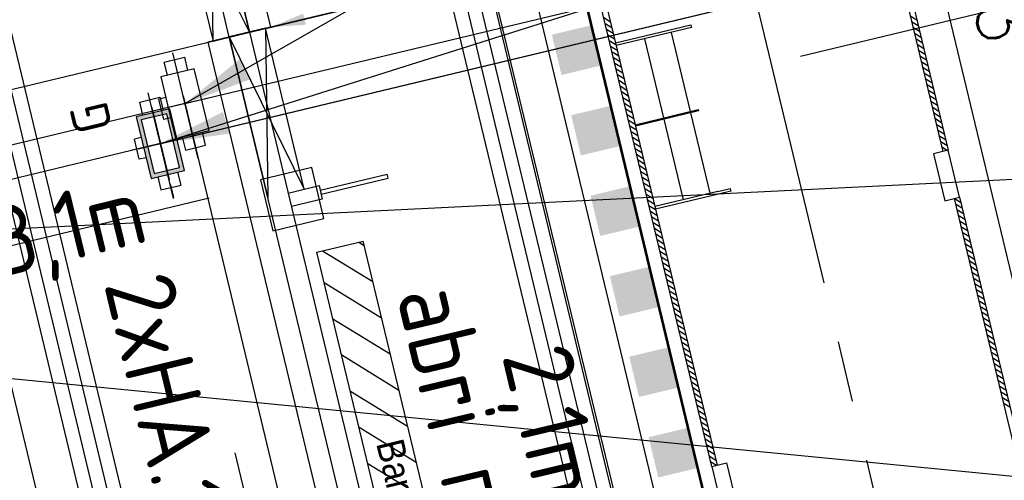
# Model space of a CAD drawing. Header units: millimetres. Extents: x 96940 to 101272, y 432237 to 434659.
# Tile 250 of 256: x 97315.77 to 97322.9, y 433520.11 to 433523.45. Entities that reach past the tile are written whole.
import ezdxf

# ---------------------------------------------------------------- set-up
doc = ezdxf.new("R2010")
doc.units = ezdxf.units.MM
for name, pattern in [('CENTER', [35.225022, 22.015639, -4.403128, 4.403128, -4.403128]), ('DASHDOT', [25.4, 12.7, -6.35, 0, -6.35]), ('DASHED', [19.05, 12.7, -6.35]), ('GWI_DASHED', [5, 3.5, -1.5])]:
    doc.linetypes.add(name, pattern=pattern)
for name, color, linetype in [('1', 7, 'Continuous'), ('NW_MARKERING', 8, 'Continuous'), ('NW_MEUBILAIR_BUS', 15, 'Continuous'), ('Ondergrond_Nieuw_IP', 8, 'Continuous'), ('R_BN_N_Halte_ABRI', 2, 'Continuous'), ('R_BN_N_Halte_ABRI_bankjes', 9, 'Continuous'), ('R_BN_N_Kabels_en_leidingen_maatvoering', 1, 'Continuous'), ('R_BN_T_N_Halte_Blindengeleidelijn', 9, 'Continuous'), ('R_BN_T_N_Halte_Doorsneden', 9, 'Continuous'), ('R_BN_T_N_Halte_Geleidepad_Markering-maatvoering', 1, 'Continuous'), ('R_BN_T_N_Halte_Perron', 7, 'Continuous'), ('R_BN_T_N_Halte_Perron-Maatvoering', 7, 'Continuous'), ('R_BN_T_N_Kokersysteem Groene Deksel', 7, 'Continuous'), ('R_BN_T_N_Kokersysteem trekput HA.1.340', 7, 'Continuous'), ('R_BN_T_N_Kokersysteem_Coordinaten', 1, 'Continuous'), ('R_BN_T_N_Kokersysteem_laagspanning', 2, 'DASHED'), ('R_BN_T_N_kokersysteem_maatvoering', 7, 'Continuous'), ('R_BN_T_N_Kokersysteem_signaal', 2, 'DASHDOT'), ('R_BN_T_N_Kokersysteem_tekst', 7, 'Continuous'), ('R_BN_T_N_Verkanting_Maatvoering', 7, 'Continuous')]:
    doc.layers.add(name, color=color, linetype=linetype)
doc.styles.add('GWI_STANDARD', font='ISOCODE.shx')
doc.styles.get("Standard").update_dxf_attribs({"font": 'romans.shx'})
doc.dimstyles.new('RET 1-500', dxfattribs={"dimtxt": 1, "dimasz": 1, "dimexe": 0.3, "dimexo": 0, "dimgap": 0.3, "dimtad": 1, "dimdec": 3, "dimzin": 1, "dimtxsty": 'Standard', "dimcen": 0, "dimclrd": 1, "dimclre": 1, "dimclrt": 7, "dimaunit": 2, "dimadec": 4, "dimazin": 0, "dimtfac": 1, "dimtdec": 3, "dimtofl": 0, "dimtmove": 0, "dimatfit": 0, "dimfxl": 1, "dimarcsym": 0})

# ---------------------------------------------------------------- blocks, each defined once
blk = doc.blocks.new('HA.1.340')
at = {"layer": 'R_BN_T_N_Kokersysteem trekput HA.1.340', "color": 1, "linetype": 'Continuous'}
for p, q in [((0, 0.1634), (0, -0.2167)), ((0.4086, 0), (-0.3776, 0))]:
    blk.add_line(p, q, dxfattribs=at)
at = {"layer": 'R_BN_T_N_Kokersysteem trekput HA.1.340'}
for p, q in [((-0.075, -0.125), (-0.075, -0.176)), ((0.075, -0.125), (0.075, -0.176)), ((0.075, -0.176), (-0.075, -0.176))]:
    blk.add_line(p, q, dxfattribs=at)
for points in [[(-0.23, -0.075), (-0.3275, -0.075), (-0.3275, 0.075), (-0.23, 0.075)], [(0.23, -0.075), (0.3275, -0.075), (0.3275, 0.075), (0.23, 0.075)]]:
    blk.add_lwpolyline(points, dxfattribs=at)
blk.add_lwpolyline([(-0.23, -0.125), (0.23, -0.125), (0.23, 0.125), (-0.23, 0.125)], close=True, dxfattribs=at)
blk = doc.blocks.new('*X87')
at = {"layer": '1', "color": 7}
for p, q in [((1513.94, 1352.72), (1517.54, 1356.32)), ((1517.78, 1352.32), (1521.78, 1356.32)), ((1522.03, 1352.32), (1526.03, 1356.32)), ((1526.27, 1352.32), (1530.27, 1356.32)), ((1530.51, 1352.32), (1534.51, 1356.32)), ((1534.75, 1352.32), (1538.75, 1356.32)), ((1539, 1352.32), (1543, 1356.32)), ((1543.24, 1352.32), (1547.24, 1356.32)), ((1547.48, 1352.32), (1551.48, 1356.32)), ((1551.72, 1352.32), (1555.72, 1356.32)), ((1555.97, 1352.32), (1559.97, 1356.32)), ((1560.21, 1352.32), (1564.21, 1356.32)), ((1564.45, 1352.32), (1568.45, 1356.32)), ((1568.7, 1352.32), (1572.7, 1356.32)), ((1572.94, 1352.32), (1576.94, 1356.32)), ((1577.18, 1352.32), (1581.18, 1356.32)), ((1581.42, 1352.32), (1585.42, 1356.32)), ((1585.67, 1352.32), (1589.67, 1356.32)), ((1589.91, 1352.32), (1593.91, 1356.32)), ((1594.15, 1352.32), (1598.15, 1356.32)), ((1598.39, 1352.32), (1602.39, 1356.32)), ((1602.64, 1352.32), (1606.64, 1356.32)), ((1606.88, 1352.32), (1610.88, 1356.32)), ((1611.12, 1352.32), (1615.12, 1356.32)), ((1615.36, 1352.32), (1619.36, 1356.32)), ((1619.61, 1352.32), (1623.61, 1356.32)), ((1623.85, 1352.32), (1627.85, 1356.32)), ((1628.09, 1352.32), (1632.09, 1356.32)), ((1632.33, 1352.32), (1636.33, 1356.32)), ((1636.58, 1352.32), (1640.58, 1356.32)), ((1640.82, 1352.32), (1644.82, 1356.32)), ((1645.06, 1352.32), (1649.06, 1356.32)), ((1649.31, 1352.32), (1653.31, 1356.32)), ((1653.55, 1352.32), (1657.55, 1356.32)), ((1657.79, 1352.32), (1661.79, 1356.32)), ((1662.03, 1352.32), (1666.03, 1356.32)), ((1666.28, 1352.32), (1670.28, 1356.32))]:
    blk.add_line(p, q, dxfattribs=at)
blk = doc.blocks.new('*X88')
at = {"layer": '1', "color": 7}
for p, q in [((1377.78, 1352.32), (1381.78, 1356.32)), ((1382.02, 1352.32), (1386.02, 1356.32)), ((1386.26, 1352.32), (1390.26, 1356.32)), ((1390.5, 1352.32), (1394.5, 1356.32)), ((1394.75, 1352.32), (1398.75, 1356.32)), ((1398.99, 1352.32), (1402.99, 1356.32)), ((1403.23, 1352.32), (1407.23, 1356.32)), ((1407.47, 1352.32), (1411.47, 1356.32)), ((1411.72, 1352.32), (1415.72, 1356.32)), ((1415.96, 1352.32), (1419.96, 1356.32)), ((1420.2, 1352.32), (1424.2, 1356.32)), ((1424.45, 1352.32), (1428.45, 1356.32)), ((1428.69, 1352.32), (1432.69, 1356.32)), ((1432.93, 1352.32), (1436.93, 1356.32)), ((1437.17, 1352.32), (1441.17, 1356.32)), ((1441.42, 1352.32), (1445.42, 1356.32)), ((1445.66, 1352.32), (1449.66, 1356.32)), ((1449.9, 1352.32), (1453.9, 1356.32)), ((1454.14, 1352.32), (1458.14, 1356.32)), ((1458.39, 1352.32), (1462.39, 1356.32)), ((1462.63, 1352.32), (1466.63, 1356.32)), ((1466.87, 1352.32), (1470.87, 1356.32)), ((1471.11, 1352.32), (1475.11, 1356.32)), ((1475.36, 1352.32), (1478.94, 1355.9))]:
    blk.add_line(p, q, dxfattribs=at)
blk = doc.blocks.new('*X89')
at = {"layer": '1', "color": 7}
for p, q in [((1327.24, 1136.32), (1331.24, 1140.32)), ((1331.48, 1136.32), (1335.48, 1140.32)), ((1335.72, 1136.32), (1339.72, 1140.32)), ((1339.97, 1136.32), (1343.97, 1140.32)), ((1344.21, 1136.32), (1348.21, 1140.32)), ((1348.45, 1136.32), (1352.45, 1140.32)), ((1352.7, 1136.32), (1356.7, 1140.32)), ((1356.94, 1136.32), (1360.94, 1140.32)), ((1361.18, 1136.32), (1365.18, 1140.32)), ((1365.42, 1136.32), (1369.42, 1140.32)), ((1369.67, 1136.32), (1373.67, 1140.32)), ((1373.91, 1136.32), (1377.91, 1140.32)), ((1378.15, 1136.32), (1382.15, 1140.32)), ((1382.39, 1136.32), (1386.39, 1140.32)), ((1386.64, 1136.32), (1390.64, 1140.32)), ((1390.88, 1136.32), (1394.88, 1140.32)), ((1395.12, 1136.32), (1399.12, 1140.32)), ((1399.36, 1136.32), (1403.36, 1140.32)), ((1403.61, 1136.32), (1407.61, 1140.32)), ((1407.85, 1136.32), (1411.85, 1140.32)), ((1412.09, 1136.32), (1416.09, 1140.32)), ((1416.33, 1136.32), (1420.33, 1140.32)), ((1420.58, 1136.32), (1424.58, 1140.32)), ((1424.82, 1136.32), (1428.82, 1140.32)), ((1429.06, 1136.32), (1433.06, 1140.32)), ((1433.31, 1136.32), (1437.31, 1140.32)), ((1437.55, 1136.32), (1441.55, 1140.32)), ((1441.79, 1136.32), (1445.79, 1140.32)), ((1446.03, 1136.32), (1450.03, 1140.32)), ((1450.28, 1136.32), (1454.28, 1140.32)), ((1454.52, 1136.32), (1458.52, 1140.32)), ((1458.76, 1136.32), (1462.76, 1140.32)), ((1463, 1136.32), (1467, 1140.32)), ((1467.25, 1136.32), (1471.25, 1140.32)), ((1471.49, 1136.32), (1475.49, 1140.32)), ((1475.73, 1136.32), (1479.73, 1140.32)), ((1479.97, 1136.32), (1483.97, 1140.32)), ((1484.22, 1136.32), (1488.22, 1140.32)), ((1488.46, 1136.32), (1492.46, 1140.32)), ((1492.7, 1136.32), (1496.7, 1140.32)), ((1496.95, 1136.32), (1500.95, 1140.32)), ((1501.19, 1136.32), (1505.19, 1140.32)), ((1505.43, 1136.32), (1509.43, 1140.32)), ((1509.67, 1136.32), (1513.67, 1140.32)), ((1513.92, 1136.32), (1517.92, 1140.32)), ((1518.16, 1136.32), (1522.16, 1140.32)), ((1522.4, 1136.32), (1526.4, 1140.32)), ((1526.64, 1136.32), (1530.64, 1140.32)), ((1530.89, 1136.32), (1534.89, 1140.32)), ((1535.13, 1136.32), (1539.13, 1140.32)), ((1539.37, 1136.32), (1543.37, 1140.32)), ((1543.61, 1136.32), (1547.61, 1140.32)), ((1547.86, 1136.32), (1551.86, 1140.32)), ((1552.1, 1136.32), (1556.1, 1140.32)), ((1556.34, 1136.32), (1560.34, 1140.32)), ((1560.58, 1136.32), (1564.58, 1140.32)), ((1564.83, 1136.32), (1568.83, 1140.32)), ((1569.07, 1136.32), (1573.07, 1140.32)), ((1573.31, 1136.32), (1577.31, 1140.32)), ((1577.56, 1136.32), (1581.56, 1140.32)), ((1581.8, 1136.32), (1585.8, 1140.32)), ((1586.04, 1136.32), (1590.04, 1140.32)), ((1590.28, 1136.32), (1594.28, 1140.32)), ((1594.53, 1136.32), (1598.53, 1140.32)), ((1598.77, 1136.32), (1602.77, 1140.32)), ((1603.01, 1136.32), (1607.01, 1140.32)), ((1607.25, 1136.32), (1611.25, 1140.32)), ((1611.5, 1136.32), (1615.5, 1140.32)), ((1615.74, 1136.32), (1619.74, 1140.32)), ((1619.98, 1136.32), (1623.98, 1140.32)), ((1624.22, 1136.32), (1628.22, 1140.32)), ((1628.47, 1136.32), (1632.47, 1140.32)), ((1632.71, 1136.32), (1636.71, 1140.32)), ((1636.95, 1136.32), (1640.95, 1140.32)), ((1641.19, 1136.32), (1645.19, 1140.32)), ((1645.44, 1136.32), (1649.44, 1140.32)), ((1649.68, 1136.32), (1653.68, 1140.32)), ((1653.92, 1136.32), (1657.92, 1140.32)), ((1658.17, 1136.32), (1661.69, 1139.84))]:
    blk.add_line(p, q, dxfattribs=at)
blk = doc.blocks.new('*U35')
at = {"layer": 'R_BN_N_Halte_ABRI', "color": 7}
for p, q in [((1.2, 0.4305), (0, 0.4305)), ((0, 0.4305), (0, 0.16)), ((0, 0.16), (1.2, 0.4305)), ((0, 0.4305), (1.2, 0.16)), ((0, 0.16), (1.2, 0.16))]:
    blk.add_line(p, q, dxfattribs=at)
at = {"layer": 'R_BN_N_Halte_ABRI', "color": 7, "linetype": 'DASHED'}
for p, q in [((0, 0.31), (7.5, 0.31)), ((7.5, 0.16), (0, 0.16))]:
    blk.add_line(p, q, dxfattribs=at)
at = {"layer": 'R_BN_N_Halte_ABRI'}
blk.add_lwpolyline([(0, 0), (7.5, 0), (7.5, 2.4), (0, 2.4)], close=True, dxfattribs=at)
blk = doc.blocks.new('*U36')
at = {"layer": 'R_BN_N_Halte_ABRI_bankjes'}
h = blk.add_hatch(dxfattribs=at)
h.set_pattern_fill('ANSI31', color=256, scale=0.06, style=0)
h.paths.add_polyline_path([(1.665, 0.4129), (5.865, 0.4129), (5.865, 0.7568), (1.665, 0.7568)])
h.paths.add_polyline_path([(3.0827, 0.3886), (3.9298, 0.3886), (3.9298, 0.7564), (3.0827, 0.7564)], flags=9)
at = {"layer": 'R_BN_N_Halte_ABRI', "color": 7}
for p, q in [((1.235, 0.54), (1.235, 1.04)), ((1.265, 1.04), (1.235, 1.04)), ((1.265, 0.54), (1.265, 1.04)), ((1.2, 0.54), (1.3, 0.54)), ((1.2, 0.31), (1.2, 0.54)), ((1.3, 0.54), (1.3, 0.31)), ((1.2, 0.4305), (0, 0.4305)), ((0, 0.4305), (0, 0.16)), ((0, 0.16), (1.2, 0.4305)), ((0, 0.4305), (1.2, 0.16)), ((1.2, 0.31), (1.2, 0.4305)), ((0, 0.16), (1.2, 0.16))]:
    blk.add_line(p, q, dxfattribs=at)
at = {"layer": 'R_BN_N_Halte_ABRI', "color": 1, "linetype": 'GWI_DASHED'}
for p, q in [((1.44, 0.5191), (1.06, 0.5191)), ((1.06, 0.5191), (1.06, 0.1391)), ((1.44, 0.1391), (1.44, 0.5191)), ((1.06, 0.1391), (1.44, 0.1391))]:
    blk.add_line(p, q, dxfattribs=at)
at = {"layer": 'R_BN_N_Halte_ABRI', "color": 7, "linetype": 'DASHED'}
for p, q in [((0, 0.31), (7.5, 0.31)), ((7.5, 0.16), (0, 0.16))]:
    blk.add_line(p, q, dxfattribs=at)
at = {"layer": 'R_BN_N_Halte_ABRI'}
blk.add_lwpolyline([(0, 0), (7.5, 0), (7.5, 2.1), (0, 2.1)], close=True, dxfattribs=at)
at = {"layer": 'R_BN_N_Halte_ABRI_bankjes', "color": 9, "ltscale": 2}
for p, q in [((5.865, 0.7568), (1.665, 0.7568)), ((1.665, 0.4129), (1.665, 0.7568)), ((5.865, 0.4129), (1.665, 0.4129))]:
    blk.add_line(p, q, dxfattribs=at)
at = {"layer": 'R_BN_N_Halte_ABRI_bankjes', "color": 9, "linetype": 'Continuous', "style": 'GWI_STANDARD', "width": 0.9}
blk.add_text('Bankje', height=0.2, dxfattribs=at).set_placement((3.1125, 0.5051))
blk = doc.blocks.new('Groene_deksel_trekput')
at = {"layer": 'R_BN_T_N_Kokersysteem Groene Deksel'}
h = blk.add_hatch(color=256, dxfattribs=at)
h.paths.add_polyline_path([(0, 0.095), (0.2, 0.095), (0.2, 0), (0.23, 0), (0.23, 0.125), (0, 0.125)])
h.paths.add_polyline_path([(0, 0.095), (0, 0.125), (-0.23, 0.125), (-0.23, 0), (-0.2, 0), (-0.2, 0.095)])
h.paths.add_polyline_path([(-0.2, 0), (-0.23, 0), (-0.23, -0.125), (0, -0.125), (0, -0.095), (-0.2, -0.095)])
h.paths.add_polyline_path([(0, -0.095), (0, -0.125), (0.23, -0.125), (0.23, 0), (0.2, 0), (0.2, -0.095)])
at = {"layer": 'R_BN_T_N_Kokersysteem Groene Deksel', "color": 1, "linetype": 'Continuous'}
for p, q in [((0, 0.1634), (0, -0.1634)), ((0.2684, 0), (-0.2684, 0))]:
    blk.add_line(p, q, dxfattribs=at)
at = {"layer": 'R_BN_T_N_Kokersysteem Groene Deksel'}
for p, q in [((0.23, 0.125), (-0.23, 0.125)), ((-0.23, 0.125), (-0.23, -0.125)), ((0.2, 0.095), (-0.2, 0.095)), ((-0.2, 0.095), (-0.2, -0.095)), ((0.2, -0.095), (0.2, 0.095)), ((0.23, -0.125), (0.23, 0.125)), ((-0.23, -0.125), (0.23, -0.125)), ((-0.2, -0.095), (0.2, -0.095))]:
    blk.add_line(p, q, dxfattribs=at)
at = {"layer": 'R_BN_T_N_Kokersysteem Groene Deksel', "insert": (0.1922, 0.5827), "char_height": 0.275, "width": 0.624705, "attachment_point": 1}
blk.add_mtext('{\\Fisocp|c0;G}', dxfattribs=at)
blk = doc.blocks.new('*D177')
at = {"layer": 'Defpoints', "color": 0, "transparency": 16777216}
for p in [(97296.6348, 433569.8182), (97251.8443, 433559.0453), (97321.432, 433466.7187)]:
    blk.add_point(p, dxfattribs=at)
at = {"layer": 'R_BN_T_N_Verkanting_Maatvoering', "color": 1, "lineweight": -2, "transparency": 16777216}
for p, q in [((97296.6348, 433569.8182), (97251.5526, 433558.9751)), ((97276.4076, 433456.9181), (97252.0781, 433558.073)), ((97321.432, 433466.7187), (97276.3498, 433455.8757))]:
    blk.add_line(p, q, dxfattribs=at)
at = {"layer": 'R_BN_T_N_Verkanting_Maatvoering', "color": 1, "transparency": 16777216}
for points in [[(97252.2402, 433558.112), (97251.9161, 433558.034), (97251.8443, 433559.0453)], [(97276.5696, 433456.9571), (97276.2455, 433456.8791), (97276.6414, 433455.9458)]]:
    blk.add_solid(points, dxfattribs=at)
at = {"layer": 'R_BN_T_N_Verkanting_Maatvoering', "color": 7, "transparency": 16777216, "insert": (97262.7953, 433517.6477), "char_height": 1, "attachment_point": 5, "rotation": 283.52372}
blk.add_mtext('In deze zone 1cm verkanting toepassen', dxfattribs=at)
blk = doc.blocks.new('*D315')
at = {"layer": 'Defpoints', "color": 0, "transparency": 16777216}
for p in [(97317.5508, 433523.3887), (97329.1014, 433506.2176), (97322.0794, 433504.5313)]:
    blk.add_point(p, dxfattribs=at)
at = {"layer": 'R_BN_T_N_Halte_Perron-Maatvoering', "color": 1, "lineweight": -2, "transparency": 16777216}
for p, q in [((97317.5508, 433523.3887), (97324.5728, 433525.075)), ((97322.0794, 433504.5313), (97329.1014, 433506.2176))]:
    blk.add_line(p, q, dxfattribs=at)
at = {"layer": 'R_BN_T_N_Halte_Perron-Maatvoering', "color": 1, "lineweight": 9, "transparency": 16777216}
blk.add_line((97324.6312, 433524.832), (97329.043, 433506.4607), dxfattribs=at)
at = {"layer": 'R_BN_T_N_Halte_Perron-Maatvoering', "color": 1, "transparency": 16777216}
for points in [[(97324.6717, 433524.8417), (97324.5907, 433524.8222), (97324.5728, 433525.075)], [(97329.0835, 433506.4704), (97329.0025, 433506.451), (97329.1014, 433506.2176)]]:
    blk.add_solid(points, dxfattribs=at)
at = {"layer": 'R_BN_T_N_Halte_Perron-Maatvoering', "color": 7, "transparency": 16777216, "insert": (97326.4047, 433518.7671), "char_height": 0.35, "attachment_point": 5, "rotation": 283.50383}
blk.add_mtext('19,39', dxfattribs=at)
blk = doc.blocks.new('*D316')
at = {"layer": 'Defpoints', "color": 0, "transparency": 16777216}
for p in [(97319.7911, 433523.9267), (97319.7911, 433523.9267), (97317.5887, 433523.3978)]:
    blk.add_point(p, dxfattribs=at)
at = {"layer": 'R_BN_T_N_Halte_Perron-Maatvoering', "color": 1, "lineweight": 9, "transparency": 16777216}
for p, q in [((97319.7911, 433523.9267), (97323.2511, 433524.7576)), ((97317.8318, 433523.4562), (97319.5481, 433523.8684))]:
    blk.add_line(p, q, dxfattribs=at)
at = {"layer": 'R_BN_T_N_Halte_Perron-Maatvoering', "color": 1, "lineweight": -2, "transparency": 16777216}
for p, q in [((97319.7911, 433523.9267), (97319.7911, 433523.9267)), ((97317.5887, 433523.3978), (97317.5887, 433523.3978))]:
    blk.add_line(p, q, dxfattribs=at)
at = {"layer": 'R_BN_T_N_Halte_Perron-Maatvoering', "color": 1, "transparency": 16777216}
for points in [[(97319.5383, 433523.9089), (97319.5578, 433523.8278), (97319.7911, 433523.9267)], [(97317.8221, 433523.4967), (97317.8415, 433523.4157), (97317.5887, 433523.3978)]]:
    blk.add_solid(points, dxfattribs=at)
at = {"layer": 'R_BN_T_N_Halte_Perron-Maatvoering', "color": 7, "transparency": 16777216, "insert": (97322.5633, 433524.9096), "char_height": 0.35, "attachment_point": 5, "rotation": 13.50383}
blk.add_mtext('2,27', dxfattribs=at)
blk = doc.blocks.new('*D318')
at = {"layer": 'Defpoints', "color": 0, "transparency": 16777216}
for p in [(97307.9754, 433573.1282), (97332.3871, 433507.0067), (97324.3197, 433505.0693)]:
    blk.add_point(p, dxfattribs=at)
at = {"layer": 'R_BN_T_N_Halte_Perron-Maatvoering', "color": 1, "lineweight": -2, "transparency": 16777216}
for p, q in [((97307.9754, 433573.1282), (97316.0428, 433575.0655)), ((97324.3197, 433505.0693), (97332.3871, 433507.0067))]:
    blk.add_line(p, q, dxfattribs=at)
at = {"layer": 'R_BN_T_N_Halte_Perron-Maatvoering', "color": 1, "lineweight": 9, "transparency": 16777216}
blk.add_line((97316.1012, 433574.8225), (97332.3287, 433507.2498), dxfattribs=at)
at = {"layer": 'R_BN_T_N_Halte_Perron-Maatvoering', "color": 1, "transparency": 16777216}
for points in [[(97316.1417, 433574.8322), (97316.0606, 433574.8127), (97316.0428, 433575.0655)], [(97332.3692, 433507.2595), (97332.2882, 433507.24), (97332.3871, 433507.0067)]]:
    blk.add_solid(points, dxfattribs=at)
at = {"layer": 'R_BN_T_N_Halte_Perron-Maatvoering', "color": 7, "transparency": 16777216, "insert": (97324.0374, 433542.9531), "char_height": 0.35, "attachment_point": 5, "rotation": 283.50383}
blk.add_mtext('70.00', dxfattribs=at)
blk = doc.blocks.new('*D340')
at = {"layer": 'Defpoints', "color": 0, "transparency": 16777216}
for p in [(97316.2746, 433535.7864), (97325.1863, 433512.2835), (97322.0969, 433511.5416)]:
    blk.add_point(p, dxfattribs=at)
at = {"layer": 'R_BN_T_N_Halte_Geleidepad_Markering-maatvoering', "color": 1, "lineweight": -2, "transparency": 16777216}
for p, q in [((97316.2746, 433535.7864), (97319.3639, 433536.5283)), ((97319.4223, 433536.2852), (97325.1279, 433512.5266)), ((97322.0969, 433511.5416), (97325.1863, 433512.2835))]:
    blk.add_line(p, q, dxfattribs=at)
at = {"layer": 'R_BN_T_N_Halte_Geleidepad_Markering-maatvoering', "color": 1, "transparency": 16777216}
for points in [[(97319.4628, 433536.2949), (97319.3818, 433536.2755), (97319.3639, 433536.5283)], [(97325.1684, 433512.5364), (97325.0874, 433512.5169), (97325.1863, 433512.2835)]]:
    blk.add_solid(points, dxfattribs=at)
at = {"layer": 'R_BN_T_N_Halte_Geleidepad_Markering-maatvoering', "color": 7, "transparency": 16777216, "insert": (97322.7052, 433523.9353), "char_height": 0.35, "attachment_point": 5, "rotation": 283.50383}
blk.add_mtext('24,93', dxfattribs=at)
blk = doc.blocks.new('*D370')
at = {"layer": 'Defpoints', "color": 0, "transparency": 16777216}
for p in [(97311.1803, 433540.9402), (97320.0414, 433504.0419), (97317.6391, 433503.465)]:
    blk.add_point(p, dxfattribs=at)
at = {"layer": 'R_BN_T_N_Halte_Geleidepad_Markering-maatvoering', "color": 1, "lineweight": -2, "transparency": 16777216}
for p, q in [((97311.1803, 433540.9402), (97308.778, 433540.3633)), ((97308.8364, 433540.1202), (97317.5808, 433503.7081)), ((97320.0414, 433504.0419), (97317.6391, 433503.465))]:
    blk.add_line(p, q, dxfattribs=at)
at = {"layer": 'R_BN_T_N_Halte_Geleidepad_Markering-maatvoering', "color": 1, "transparency": 16777216}
for points in [[(97308.8769, 433540.1299), (97308.7959, 433540.1105), (97308.778, 433540.3633)], [(97317.6213, 433503.7178), (97317.5402, 433503.6983), (97317.6391, 433503.465)]]:
    blk.add_solid(points, dxfattribs=at)
at = {"layer": 'R_BN_T_N_Halte_Geleidepad_Markering-maatvoering', "color": 7, "transparency": 16777216, "insert": (97313.8365, 433520.62), "char_height": 0.35, "attachment_point": 5, "rotation": 283.50383}
blk.add_mtext('37,95', dxfattribs=at)
blk = doc.blocks.new('*D544')
at = {"layer": 'Defpoints', "color": 0, "transparency": 16777216}
for p in [(97312.9963, 433539.3735), (97327.5939, 433525.3958), (97316.966, 433522.8435)]:
    blk.add_point(p, dxfattribs=at)
at = {"layer": 'R_BN_N_Kabels_en_leidingen_maatvoering', "color": 1, "lineweight": -2, "transparency": 16777216}
for p, q in [((97312.9963, 433539.3735), (97323.6243, 433541.9258)), ((97323.706, 433541.5855), (97327.5122, 433525.7361)), ((97316.966, 433522.8435), (97327.5939, 433525.3958))]:
    blk.add_line(p, q, dxfattribs=at)
at = {"layer": 'R_BN_N_Kabels_en_leidingen_maatvoering', "color": 1, "transparency": 16777216}
for points in [[(97323.7627, 433541.5991), (97323.6493, 433541.5719), (97323.6243, 433541.9258)], [(97327.5689, 433525.7498), (97327.4555, 433525.7225), (97327.5939, 433525.3958)]]:
    blk.add_solid(points, dxfattribs=at)
at = {"layer": 'R_BN_N_Kabels_en_leidingen_maatvoering', "color": 7, "transparency": 16777216, "insert": (97327.0328, 433530.7098), "char_height": 1, "attachment_point": 5, "rotation": 283.50383}
blk.add_mtext('17,00', dxfattribs=at)
blk = doc.blocks.new('*D545')
at = {"layer": 'Defpoints', "color": 0, "transparency": 16777216}
for p in [(97312.819, 433539.0841), (97329.3629, 433525.5738), (97316.7887, 433522.5541)]:
    blk.add_point(p, dxfattribs=at)
at = {"layer": 'R_BN_N_Kabels_en_leidingen_maatvoering', "color": 1, "lineweight": -2, "transparency": 16777216}
for p, q in [((97312.819, 433539.0841), (97325.3932, 433542.1038)), ((97325.475, 433541.7635), (97329.2812, 433525.9141)), ((97316.7887, 433522.5541), (97329.3629, 433525.5738))]:
    blk.add_line(p, q, dxfattribs=at)
at = {"layer": 'R_BN_N_Kabels_en_leidingen_maatvoering', "color": 1, "transparency": 16777216}
for points in [[(97325.5317, 433541.7771), (97325.4182, 433541.7499), (97325.3932, 433542.1038)], [(97329.3379, 433525.9278), (97329.2245, 433525.9005), (97329.3629, 433525.5738)]]:
    blk.add_solid(points, dxfattribs=at)
at = {"layer": 'R_BN_N_Kabels_en_leidingen_maatvoering', "color": 7, "transparency": 16777216, "insert": (97327.9906, 433534.2658), "char_height": 1, "attachment_point": 5, "rotation": 283.50385}
blk.add_mtext('17,00', dxfattribs=at)
blk = doc.blocks.new('*D546')
at = {"layer": 'Defpoints', "color": 0, "transparency": 16777216}
for p in [(97316.966, 433522.8435), (97331.7971, 433507.8934), (97321.1692, 433505.3411)]:
    blk.add_point(p, dxfattribs=at)
at = {"layer": 'R_BN_N_Kabels_en_leidingen_maatvoering', "color": 1, "lineweight": -2, "transparency": 16777216}
for p, q in [((97316.966, 433522.8435), (97327.5939, 433525.3958)), ((97327.6757, 433525.0555), (97331.7154, 433508.2338)), ((97321.1692, 433505.3411), (97331.7971, 433507.8934))]:
    blk.add_line(p, q, dxfattribs=at)
at = {"layer": 'R_BN_N_Kabels_en_leidingen_maatvoering', "color": 1, "transparency": 16777216}
for points in [[(97327.7324, 433525.0691), (97327.6189, 433525.0419), (97327.5939, 433525.3958)], [(97331.7721, 433508.2474), (97331.6587, 433508.2201), (97331.7971, 433507.8934)]]:
    blk.add_solid(points, dxfattribs=at)
at = {"layer": 'R_BN_N_Kabels_en_leidingen_maatvoering', "color": 7, "transparency": 16777216, "insert": (97330.7566, 433515.2035), "char_height": 1, "attachment_point": 5, "rotation": 283.50383}
blk.add_mtext('18,00', dxfattribs=at)
blk = doc.blocks.new('*D547')
at = {"layer": 'Defpoints', "color": 0, "transparency": 16777216}
for p in [(97329.3639, 433525.5699), (97316.7941, 433522.5554), (97320.9918, 433505.0517)]:
    blk.add_point(p, dxfattribs=at)
at = {"layer": 'R_BN_N_Kabels_en_leidingen_maatvoering', "color": 1, "lineweight": -2, "transparency": 16777216}
for p, q in [((97316.7941, 433522.5554), (97329.3639, 433525.5699)), ((97333.48, 433508.4065), (97329.4455, 433525.2295)), ((97320.9918, 433505.0517), (97333.5616, 433508.0662))]:
    blk.add_line(p, q, dxfattribs=at)
at = {"layer": 'R_BN_N_Kabels_en_leidingen_maatvoering', "color": 1, "transparency": 16777216}
for points in [[(97329.5022, 433525.2431), (97329.3888, 433525.2159), (97329.3639, 433525.5699)], [(97333.5367, 433508.4201), (97333.4232, 433508.3929), (97333.5616, 433508.0662)]]:
    blk.add_solid(points, dxfattribs=at)
at = {"layer": 'R_BN_N_Kabels_en_leidingen_maatvoering', "color": 7, "transparency": 16777216, "insert": (97331.3765, 433520.1586), "char_height": 1, "attachment_point": 5, "rotation": 283.48593}
blk.add_mtext('18,00', dxfattribs=at)

msp = doc.modelspace()

# ---------------------------------------------------------------- hatches: boundary and pattern name
at = {"layer": 'Ondergrond_Nieuw_IP'}
h = msp.add_hatch(dxfattribs=at)
h.set_pattern_fill('DSV5_19', color=256, scale=0.5, style=0)
h.set_pattern_definition([(160.346175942, (0.4395, 0.23445), (-4.499999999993, 1.499999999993), [0.17415, -22.124953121]), (57.99461679, (0.1875, 1.10155), (4.49999999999, 7.500000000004), [0.221115, -13.929856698]), (139.76364169, (1.3761, 1.23405), (-9.000000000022, 7.499999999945), [0.1512, -25.392879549]), (90, (1.376, 1.0564), (-1.5, 9e-17), [0.177555, -1.322445]), (5.856013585, (1.15425, 0.498), (43.4999999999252, 4.5000000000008), [0.22965, -58.5772373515]), (102.200468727, (1.44735, 0.22275), (-7.4999999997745, 34.5000000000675), [0.3057, -56.4767796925]), (130.601294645, (0.94335, 0.3516), (-1.5, 1.5), [0.162, -13.667316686]), (114.44395478, (0.7676, 1.1074), (-1.499999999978, 3.00000000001), [0.2124, -17.9121689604]), (155.376435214, (0.67965, 1.3008), (-16.499999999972, 7.49999999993), [0.15465, -39.446486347]), (28.810793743, (1.1985, 0.9588), (13.499999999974, 7.499999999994), [0.202635, -34.0355016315]), (173.884496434, (0.6328, 0.8965), (-28.499999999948, 2.999999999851), [0.33, -41.910383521]), (157.166345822, (0.3339, 0.08763), (-17.99999999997, 7.500000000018), [0.19695, -30.726342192]), (11.309932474, (0.7207, 0.45117), (6, 1.5), [0.11951, -7.5290192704]), (17.878696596, (0.30465, 1.2891), (4.4999999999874, 1.500000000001), [0.24645, -48.6130424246]), (154.653824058, (1.1985, 0.9588), (-25.49999999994, 12.000000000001), [0.1866, -31.3490940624]), (175.601294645, (1.09575, 0.3399), (-1.499999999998, 4e-14), [0.15285, -19.4047572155]), (40.601294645, (0.6387, 0.8907), (1.499999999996, 1.5), [0.108045, -13.721271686]), (51.842773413, (1.03125, 1.04535), (10.499999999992, 13.500000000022), [0.3639, -26.342840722]), (72.255328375, (0.72075, 0.9609), (10.499999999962, 32.999999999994), [0.15375, -39.219464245]), (54.162347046, (0.33405, 0.087885), (7.499999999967, 10.499999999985), [0.18045, -33.124954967]), (69.44395478, (0.54495, 0.10547), (1.499999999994, 4.500000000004), [0.25035, -12.565655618]), (69.67686317, (1.09575, 0.3399), (10.4999999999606, 28.4999999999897), [0.16875, -43.0197901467]), (21.447736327, (1.16595, 0.11133), (7.499999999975, 3.0000000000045), [0.30255, -44.8222768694]), (9.46232221, (0.8847, 0.06445), (7.5, 1.5), [0.28515, -8.8389937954]), (51.709836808, (0.63285, 0.3399), (16.4999999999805, 21.000000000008), [0.14184, -36.1693153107]), (124.508522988, (0.3045, 0.9315), (-13.500000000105, 19.499999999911), [0.2064, -28.9183317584]), (47.489552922, (0.1524, 0.1641), (14.999999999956, 16.50000000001), [0.18255, -24.235680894]), (173.018942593, (0.88485, 0.064575), (-61.4999999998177, 7.500000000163), [0.33645, -73.712520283])])
h.paths.add_polyline_path([(97330.26984, 433506.62984), (97346.51407, 433510.53089), (97346.30391, 433511.40601), (97330.9348, 433507.71512), (97310.85477, 433591.32985, -0.0596941), (97309.22114, 433605.2962), (97308.95039, 433605.17041, -0.0039806), (97308.32141, 433604.88426, 0.0579611), (97309.97965, 433591.11969)])

# ---------------------------------------------------------------- linework, layer by layer
at = {"layer": 'NW_MARKERING'}
for points in [[(97319.98454, 433523.12142), (97319.91449, 433523.41312), (97319.69284, 433523.05136), (97319.62278, 433523.34307)], [(97320.12465, 433522.538), (97320.0546, 433522.82971), (97319.83294, 433522.46795), (97319.76289, 433522.75966)], [(97320.40486, 433521.37118), (97320.33481, 433521.66288), (97320.11315, 433521.30113), (97320.0431, 433521.59283)], [(97320.54497, 433520.78777), (97320.47491, 433521.07947), (97320.25326, 433520.71771), (97320.18321, 433521.00942)]]:
    msp.add_solid(points, dxfattribs=at)
at = {"layer": 'NW_MARKERING', "extrusion": (0, 0, -1)}
for points in [[(-97320.26475, 433521.95459), (-97320.1947, 433522.2463), (-97319.97305, 433521.88454), (-97319.903, 433522.17624)], [(-97320.68507, 433520.20435), (-97320.61502, 433520.49606), (-97320.39337, 433520.1343), (-97320.32331, 433520.42601)]]:
    msp.add_solid(points, dxfattribs=at)
at = {"layer": 'NW_MEUBILAIR_BUS', "linetype": 'CENTER', "ltscale": 0.1}
msp.add_line((97320.25512, 433527.11041), (97322.78078, 433516.59391), dxfattribs=at)
at = {"layer": 'NW_MEUBILAIR_BUS'}
for p, q in [((97321.40282, 433526.87127), (97322.45349, 433522.49619)), ((97321.44171, 433526.88061), (97322.49238, 433522.50553)), ((97320.77995, 433520.21483), (97319.30417, 433526.36008)), ((97319.34308, 433526.36935), (97320.81884, 433520.22417)), ((97320.08399, 433523.28414), (97320.62851, 433523.4149)), ((97320.63318, 433523.39546), (97320.08866, 433523.26469)), ((97320.62851, 433523.4149), (97320.63318, 433523.39546)), ((97320.29285, 433523.31373), (97320.43063, 433522.74004)), ((97320.48733, 433523.36043), (97320.6251, 433522.78674)), ((97320.22643, 433522.691), (97320.68147, 433522.80028)), ((97320.68147, 433522.80028), (97320.68381, 433522.79055)), ((97320.68381, 433522.79055), (97320.22877, 433522.68128)), ((97320.43296, 433522.73031), (97320.57307, 433522.1469)), ((97320.62743, 433522.77702), (97320.76754, 433522.1936)), ((97322.45349, 433522.49619), (97322.38542, 433522.47984)), ((97322.38542, 433522.47984), (97322.46715, 433522.13952)), ((97322.49238, 433522.50553), (97322.45349, 433522.49619)), ((97322.57411, 433522.16521), (97322.49238, 433522.50553)), ((97320.82391, 433522.20714), (97320.91339, 433522.22863)), ((97320.91339, 433522.22863), (97320.91806, 433522.20918)), ((97320.82391, 433522.20714), (97320.36887, 433522.09786)), ((97320.82858, 433522.1877), (97320.37354, 433522.07842)), ((97320.91806, 433522.20918), (97320.82858, 433522.1877)), ((97322.46715, 433522.13952), (97322.53522, 433522.15587)), ((97322.53522, 433522.15587), (97322.57411, 433522.16521)), ((97322.53522, 433522.15587), (97323.71598, 433517.23909)), ((97322.57411, 433522.16521), (97323.7549, 433517.2483)), ((97320.81884, 433520.22417), (97320.8869, 433520.24051)), ((97320.8869, 433520.24051), (97321.12041, 433519.26816)), ((97320.77995, 433520.21483), (97320.81884, 433520.22417)), ((97320.77995, 433520.21483), (97321.01346, 433519.24247))]:
    msp.add_line(p, q, dxfattribs=at)
at = {"layer": 'Ondergrond_Nieuw_IP'}
msp.add_line((97324.31002, 433505.06698), (97307.96572, 433573.12584), dxfattribs=at)
at = {"layer": 'R_BN_T_N_Halte_Blindengeleidelijn', "ltscale": 0.01}
for p, q in [((97318.68952, 433510.95587), (97305.63236, 433565.32683)), ((97318.59229, 433510.93252), (97311.37474, 433540.98689)), ((97318.40704, 433510.84742), (97311.18027, 433540.94019)), ((97318.50427, 433510.87077), (97311.27751, 433540.96354)), ((97321.83666, 433512.62547), (97316.27458, 433535.78637)), ((97321.79601, 433511.50999), (97315.98287, 433535.71631)), ((97321.89325, 433511.53334), (97316.08011, 433535.73967)), ((97321.73942, 433512.60212), (97316.17734, 433535.76302))]:
    msp.add_line(p, q, dxfattribs=at)
at = {"layer": 'R_BN_T_N_Halte_Doorsneden', "color": 10, "linetype": 'CENTER'}
msp.add_line((97295.73463, 433517.01959), (97325.50728, 433524.16948), dxfattribs=at)
at = {"layer": 'R_BN_T_N_Halte_Perron'}
for p, q in [((97324.31974, 433505.06932), (97307.97544, 433573.12818)), ((97323.97942, 433504.98759), (97307.63512, 433573.04645)), ((97319.74968, 433503.97182), (97303.40538, 433572.03068))]:
    msp.add_line(p, q, dxfattribs=at)
at = {"layer": 'R_BN_T_N_Kokersysteem_laagspanning', "ltscale": 0.3}
for p, q in [((97304.94163, 433572.91382), (97321.51818, 433503.88784)), ((97316.96598, 433522.84352), (97285.48115, 433515.28245))]:
    msp.add_line(p, q, dxfattribs=at)
at = {"layer": 'R_BN_T_N_Kokersysteem_signaal', "color": 2, "linetype": 'DASHDOT', "ltscale": 0.3}
for p, q in [((97304.70826, 433572.85778), (97321.28482, 433503.83179)), ((97316.78866, 433522.55411), (97302.29086, 433519.07247))]:
    msp.add_line(p, q, dxfattribs=at)

# ---------------------------------------------------------------- block references
at = {"layer": 'NW_MEUBILAIR_BUS', "xscale": 0.0100000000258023, "yscale": 0.0100000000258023, "zscale": 0.0100000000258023, "rotation": 283.5038320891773}
for name in ['*X88', '*X89', '*X87']:
    msp.add_blockref(name, (97305.85067, 433533.71888), dxfattribs=at)
at = {"layer": 'R_BN_N_Halte_ABRI', "color": 1}
for name, p, rotation in [('*U35', (97317.58872, 433523.39782), 103.5038322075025), ('*U36', (97317.13171, 433523.29025), 283.5038322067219)]:
    msp.add_blockref(name, p, dxfattribs=dict(at, rotation=rotation))
at = {"layer": 'R_BN_T_N_Kokersysteem Groene Deksel', "rotation": 103.4859255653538}
msp.add_blockref('Groene_deksel_trekput', (97316.78866, 433522.55411), dxfattribs=at)
at = {"layer": 'R_BN_T_N_Kokersysteem trekput HA.1.340', "color": 6, "ltscale": 0.05, "rotation": 283.5038322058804}
for p in [(97316.96598, 433522.84352), (97316.78866, 433522.55411)]:
    msp.add_blockref('HA.1.340', p, dxfattribs=at)

# ---------------------------------------------------------------- texts
at = {"layer": 'R_BN_N_Halte_ABRI', "color": 6, "linetype": 'Continuous', "ltscale": 0.05, "insert": (97319.74545, 433521.13552), "char_height": 0.5, "width": 28.9225442, "attachment_point": 1, "rotation": 283.381093}
msp.add_mtext('{\\Fiso|c0;\\C7;2,1m dak}', dxfattribs=at)
at = {"layer": 'R_BN_T_N_Halte_Perron-Maatvoering', "insert": (97318.98085, 433521.57797), "char_height": 0.5, "width": 28.9225442, "attachment_point": 1, "rotation": 283.381093}
msp.add_mtext('{\\Fiso|c0;\\C7;abri nr: 5219}', dxfattribs=at)
at = {"layer": 'R_BN_T_N_kokersysteem_maatvoering', "char_height": 0.5, "attachment_point": 1}
for s, insert, width, rotation in [('{\\Fisocp|c0;3,1m}', (97315.51744, 433522.06861, 1.36784), 0.6247051, 13.782437), ('{\\Fisocp|c0;2xHA.1.340}', (97316.8636, 433521.65477), 4.2841301, 283.548702)]:
    msp.add_mtext(s, dxfattribs=dict(at, insert=insert, width=width, rotation=rotation))
at = {"layer": 'R_BN_T_N_Kokersysteem_tekst', "linetype": 'Continuous', "ltscale": 0.05, "insert": (97318.45444, 433533.28491), "char_height": 0.5, "width": 28.9225442, "attachment_point": 7, "rotation": 283.381093}
msp.add_mtext('{\\Fiso|c0;\\C7;Bovenleidingmast met OV\\P(rijbaan en halte verlichting)\\P(6 masten totaal op gehele halte)}', dxfattribs=at)

# ---------------------------------------------------------------- dimensions: what is measured, and where the dimension line sits
at = {"layer": 'R_BN_N_Kabels_en_leidingen_maatvoering', "color": 1}
for base, p1, p2, angle, picture, middle in [((97329.36292, 433525.57382), (97312.81898, 433539.08413), (97316.78866, 433522.55411), 283.503849, '*D545', (97327.31454, 433534.10343)), ((97327.59394, 433525.39582), (97312.99631, 433539.37354), (97316.96598, 433522.84352), 283.503832, '*D544', (97326.35678, 433530.54742)), ((97329.36387, 433525.56988), (97320.99185, 433505.05173), (97316.79413, 433522.55542), 103.485926, '*D547', (97330.70047, 433519.99651)), ((97331.79713, 433507.89344), (97316.96598, 433522.84352), (97321.16917, 433505.34114), 283.503832, '*D546', (97330.08061, 433515.04113))]:
    dim = msp.add_linear_dim(base=base, p1=p1, p2=p2, angle=angle, dimstyle='RET 1-500', override={"dimasz": 0.35, "dimexe": 0, "dimgap": 0.1, "dimdec": 2, "dimzin": 0, "dimtofl": 1, "dimatfit": 2}, dxfattribs=at)
    dim.commit()
    dim.dimension.update_dxf_attribs({"geometry": picture, "text_midpoint": middle, "dimtype": 161})
at = {"layer": 'R_BN_T_N_Halte_Geleidepad_Markering-maatvoering', "color": 1}
for base, p1, p2, picture, middle in [((97317.63914, 433503.46497), (97311.18027, 433540.94019), (97320.04139, 433504.04187), '*D370', (97313.53665, 433520.54805)), ((97325.18627, 433512.28354), (97316.27458, 433535.78637), (97322.09694, 433511.54164), '*D340', (97322.40539, 433523.86331))]:
    dim = msp.add_linear_dim(base=base, p1=p1, p2=p2, angle=283.503832, dimstyle='RET 1-500', override={"dimtxt": 0.35, "dimasz": 0.25, "dimexe": 0, "dimgap": 0.1, "dimdec": 2, "dimzin": 0, "dimtofl": 1, "dimatfit": 2}, dxfattribs=at)
    dim.commit()
    dim.dimension.update_dxf_attribs({"geometry": picture, "text_midpoint": middle, "dimtype": 161})
at = {"layer": 'R_BN_T_N_Halte_Perron-Maatvoering'}
dim = msp.add_linear_dim(base=(97332.38708, 433507.00668), p1=(97307.97544, 433573.12818), p2=(97324.31974, 433505.06932), angle=283.503832, text='70.00', dimstyle='RET 1-500', override={"dimtxt": 0.35, "dimasz": 0.25, "dimexe": 0, "dimgap": 0.1, "dimdec": 2, "dimzin": 0, "dimtofl": 1, "dimatfit": 2, "dimlwd": 9}, dxfattribs=at)
dim.commit()
dim.dimension.update_dxf_attribs({"geometry": '*D318', "text_midpoint": (97323.76999, 433542.88888), "dimtype": 161})
for base, p1, p2, angle, picture, middle in [((97319.79115, 433523.92673), (97317.58872, 433523.39782), (97319.79115, 433523.92673), 13.503832, '*D316', (97322.63532, 433524.60976)), ((97329.10139, 433506.21763), (97317.55077, 433523.38871), (97322.07937, 433504.53129), 283.503832, '*D315', (97326.10492, 433518.69515))]:
    dim = msp.add_linear_dim(base=base, p1=p1, p2=p2, angle=angle, dimstyle='RET 1-500', override={"dimtxt": 0.35, "dimasz": 0.25, "dimexe": 0, "dimgap": 0.1, "dimdec": 2, "dimzin": 0, "dimtofl": 1, "dimatfit": 2, "dimlwd": 9}, dxfattribs=at)
    dim.commit()
    dim.dimension.update_dxf_attribs({"geometry": picture, "text_midpoint": middle, "dimtype": 161})
at = {"layer": 'R_BN_T_N_Verkanting_Maatvoering'}
dim = msp.add_linear_dim(base=(97251.84429, 433559.04529), p1=(97321.43199, 433466.71869), p2=(97296.63485, 433569.81816), angle=103.523723, text='In deze zone 1cm verkanting toepassen', dimstyle='RET 1-500', override={"dimdec": 0, "dimtofl": 1}, dxfattribs=at)
dim.commit()
dim.dimension.update_dxf_attribs({"geometry": '*D177', "text_midpoint": (97261.85547, 433517.42168), "dimtype": 161})

# ---------------------------------------------------------------- leaders
at = {"layer": 'R_BN_T_N_Kokersysteem_Coordinaten', "color": 7, "annotation_type": 0, "has_hookline": 1, "hookline_direction": 0}
for points, text_width in [([(97316.96598, 433522.84352), (97326.43335, 433528.26934), (97326.93335, 433528.26934)], 5.38095), ([(97316.78866, 433522.55411), (97326.55881, 433525.6496), (97327.05881, 433525.6496)], 5.38095), ([(97313.82298, 433521.8419), (97327.25102, 433522.50941)], 5.35714), ([(97310.69783, 433521.33822), (97328.38251, 433519.61715)], 5.35714), ([(97310.52133, 433521.04922), (97328.22385, 433517.24765)], 5.33333)]:
    msp.add_leader(points, dimstyle='RET 1-500', override={"dimasz": 0.5, "dimexe": 0, "dimzin": 0, "dimtofl": 1, "dimatfit": 2}, dxfattribs=dict(at, text_width=text_width))

doc.saveas('drawing.dxf')
